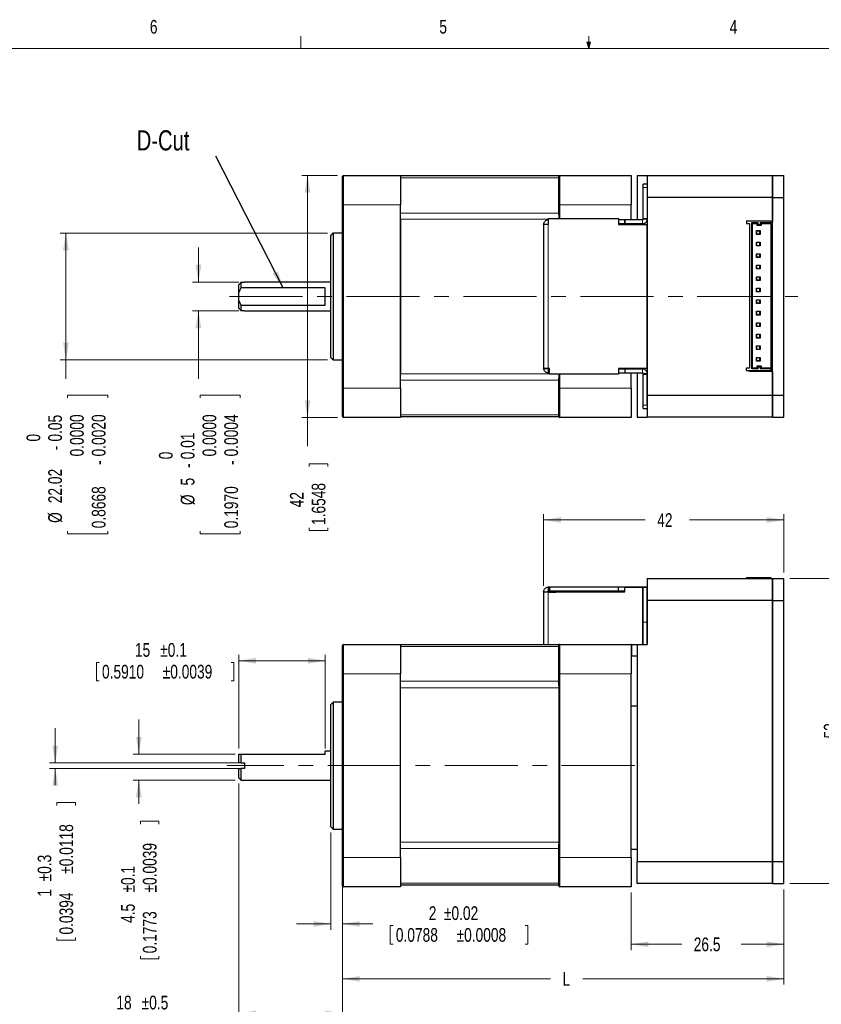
# Model space of a CAD drawing. Header units: millimetres. Extents: x 11 to 421, y 5 to 275.
# Tile 4 of 5: x 117 to 256, y 104 to 275. Entities that reach past the tile are written whole.
import ezdxf

# ---------------------------------------------------------------- set-up
doc = ezdxf.new("R2010")
doc.units = ezdxf.units.MM
doc.linetypes.add('CENTERX2', pattern=[20.32, 12.7, -2.54, 2.54, -2.54])
doc.styles.add('SLDTEXTSTYLE0', font='TXT', dxfattribs={"width": 0.75})
doc.dimstyles.new('SLDDIMSTYLE0', dxfattribs={"dimtxt": 2.38125, "dimasz": 3, "dimexe": 0, "dimexo": 0.0625, "dimgap": 0.595313, "dimtad": 0, "dimrnd": 1e-09, "dimzin": 12, "dimdsep": 46, "dimtxsty": 'SLDTEXTSTYLE0', "dimsah": 1, "dimcen": 0.09, "dimadec": 0, "dimazin": 0, "dimtfac": 1, "dimtofl": 0, "dimtmove": 0, "dimatfit": 3, "dimfxl": 1, "dimtolj": 1, "dimtzin": 12, "dimarcsym": 0})
doc.dimstyles.new('SLDDIMSTYLE10', dxfattribs={"dimtxt": 2.38125, "dimasz": 3, "dimexe": 0, "dimexo": 0.0625, "dimgap": 0.595313, "dimtad": 0, "dimdec": 1, "dimrnd": 1e-09, "dimzin": 12, "dimdsep": 46, "dimtxsty": 'SLDTEXTSTYLE0', "dimsah": 1, "dimcen": 0.09, "dimadec": 0, "dimazin": 0, "dimtfac": 1, "dimtdec": 1, "dimtofl": 0, "dimtmove": 0, "dimatfit": 3, "dimfxl": 1, "dimtolj": 1, "dimtzin": 12, "dimarcsym": 0})
doc.dimstyles.new('SLDDIMSTYLE2', dxfattribs={"dimtxt": 0, "dimasz": 3, "dimexe": 0, "dimexo": 0.0625, "dimgap": 0, "dimtad": 0, "dimtih": 1, "dimtoh": 1, "dimdec": 0, "dimrnd": 1e-09, "dimzin": 0, "dimdsep": 46, "dimtxsty": 'Standard', "dimsah": 1, "dimcen": 0.09, "dimadec": 0, "dimazin": 0, "dimtfac": 3, "dimtdec": 0, "dimtofl": 0, "dimtmove": 0, "dimatfit": 3, "dimfxl": 1, "dimtolj": 1, "dimtzin": 0, "dimarcsym": 0})
doc.dimstyles.new('SLDDIMSTYLE3', dxfattribs={"dimtxt": 2.38125, "dimasz": 3, "dimexe": 0, "dimexo": 0.0625, "dimgap": 0.595313, "dimtad": 0, "dimrnd": 1e-09, "dimzin": 12, "dimdsep": 46, "dimtxsty": 'SLDTEXTSTYLE0', "dimsah": 1, "dimcen": 0.09, "dimadec": 0, "dimazin": 0, "dimtol": 1, "dimtp": 0.02, "dimtm": 0.02, "dimtfac": 1, "dimtofl": 0, "dimtmove": 0, "dimatfit": 3, "dimfxl": 1, "dimtolj": 1, "dimarcsym": 0})
doc.dimstyles.new('SLDDIMSTYLE4', dxfattribs={"dimtxt": 2.38125, "dimasz": 3, "dimexe": 0, "dimexo": 0.0625, "dimgap": 0.595313, "dimtad": 0, "dimdec": 1, "dimrnd": 1e-09, "dimzin": 12, "dimdsep": 46, "dimtxsty": 'SLDTEXTSTYLE0', "dimsah": 1, "dimcen": 0.09, "dimadec": 0, "dimazin": 0, "dimtol": 1, "dimtp": 0.5, "dimtm": 0.5, "dimtfac": 1, "dimtdec": 1, "dimtofl": 0, "dimtmove": 0, "dimatfit": 3, "dimfxl": 1, "dimtolj": 1, "dimarcsym": 0})
doc.dimstyles.new('SLDDIMSTYLE5', dxfattribs={"dimtxt": 2.38125, "dimasz": 3, "dimexe": 0, "dimexo": 0.0625, "dimgap": 0.595313, "dimtad": 0, "dimdec": 1, "dimrnd": 1e-09, "dimzin": 12, "dimdsep": 46, "dimtxsty": 'SLDTEXTSTYLE0', "dimsah": 1, "dimcen": 0.09, "dimadec": 0, "dimazin": 0, "dimtol": 1, "dimtp": 0.1, "dimtm": 0.1, "dimtfac": 1, "dimtdec": 1, "dimtofl": 0, "dimtmove": 0, "dimatfit": 3, "dimfxl": 1, "dimtolj": 1, "dimarcsym": 0})
doc.dimstyles.new('SLDDIMSTYLE6', dxfattribs={"dimtxt": 2.38125, "dimasz": 3, "dimexe": 0, "dimexo": 0.0625, "dimgap": 0.595313, "dimtad": 0, "dimdec": 1, "dimrnd": 1e-09, "dimzin": 12, "dimdsep": 46, "dimtxsty": 'SLDTEXTSTYLE0', "dimsah": 1, "dimcen": 0.09, "dimadec": 0, "dimazin": 0, "dimtol": 1, "dimtp": 0.3, "dimtm": 0.3, "dimtfac": 1, "dimtdec": 1, "dimtofl": 0, "dimtmove": 0, "dimatfit": 3, "dimfxl": 1, "dimtolj": 1, "dimarcsym": 0})
doc.dimstyles.new('SLDDIMSTYLE7', dxfattribs={"dimtxt": 2.38125, "dimasz": 3, "dimexe": 0, "dimexo": 0.0625, "dimgap": 0.595313, "dimtad": 0, "dimdec": 1, "dimrnd": 1e-09, "dimzin": 12, "dimdsep": 46, "dimtxsty": 'SLDTEXTSTYLE0', "dimsah": 1, "dimcen": 0.09, "dimadec": 0, "dimazin": 0, "dimtol": 1, "dimtp": 0.1, "dimtm": 0.1, "dimtfac": 1, "dimtdec": 1, "dimtofl": 0, "dimtmove": 0, "dimatfit": 3, "dimfxl": 1, "dimtolj": 1, "dimarcsym": 0})
doc.dimstyles.new('SLDDIMSTYLE8', dxfattribs={"dimtxt": 2.38125, "dimasz": 3, "dimexe": 0, "dimexo": 0.0625, "dimgap": 0.595313, "dimtad": 0, "dimrnd": 1e-09, "dimzin": 12, "dimdsep": 46, "dimtxsty": 'SLDTEXTSTYLE0', "dimsah": 1, "dimcen": 0.09, "dimadec": 0, "dimazin": 0, "dimtol": 1, "dimtm": 0.05, "dimtfac": 1, "dimtofl": 0, "dimtmove": 0, "dimatfit": 3, "dimfxl": 1, "dimtolj": 1, "dimtzin": 0, "dimarcsym": 0})
doc.dimstyles.new('SLDDIMSTYLE9', dxfattribs={"dimtxt": 2.38125, "dimasz": 3, "dimexe": 0, "dimexo": 0.0625, "dimgap": 0.595313, "dimtad": 0, "dimrnd": 1e-09, "dimzin": 12, "dimdsep": 46, "dimtxsty": 'SLDTEXTSTYLE0', "dimsah": 1, "dimcen": 0.09, "dimadec": 0, "dimazin": 0, "dimtol": 1, "dimtm": 0.011, "dimtfac": 1, "dimtofl": 0, "dimtmove": 0, "dimatfit": 3, "dimfxl": 1, "dimtolj": 1, "dimtzin": 0, "dimarcsym": 0})

# ---------------------------------------------------------------- blocks, each defined once
blk = doc.blocks.new('*D12')
at = {"color": 7, "linetype": 'Continuous', "lineweight": 0}
for p, q in [((173.13, 123.88), (173.13, 107.73)), ((249.83, 124.27), (249.83, 107.73)), ((173.13, 108.73), (209.28, 108.73)), ((249.83, 108.73), (214.89, 108.73))]:
    blk.add_line(p, q, dxfattribs=at)
for points in [[(173.13, 108.73), (176.13, 108.23), (176.13, 109.23)], [(249.83, 108.73), (246.83, 109.23), (246.83, 108.23)]]:
    blk.add_solid(points, dxfattribs=at)
at = {"color": 7, "linetype": 'Continuous', "lineweight": 0, "insert": (211.35, 109.91), "char_height": 2.38, "attachment_point": 1, "style": 'SLDTEXTSTYLE0'}
blk.add_mtext('L', dxfattribs=at)
blk = doc.blocks.new('*D13')
at = {"color": 7, "linetype": 'Continuous', "lineweight": 0}
for p, q in [((250.83, 178.27), (260.83, 178.27)), ((259.83, 178.27), (259.83, 161.07)), ((260.11, 158.03), (263.33, 158.03)), ((260.11, 158.03), (260.11, 157.55)), ((263.33, 158.03), (263.33, 157.55)), ((260.11, 146.43), (260.11, 146.91)), ((260.11, 146.43), (263.33, 146.43)), ((263.33, 146.43), (263.33, 146.91)), ((259.83, 125.27), (259.83, 143.39)), ((250.83, 125.27), (260.83, 125.27))]:
    blk.add_line(p, q, dxfattribs=at)
for points in [[(259.83, 178.27), (259.33, 175.27), (260.33, 175.27)], [(259.83, 125.27), (260.33, 128.27), (259.33, 128.27)]]:
    blk.add_solid(points, dxfattribs=at)
at = {"color": 7, "linetype": 'Continuous', "lineweight": 0, "char_height": 2.381, "attachment_point": 1, "rotation": 90, "style": 'SLDTEXTSTYLE0'}
for s, insert in [('2.0866', (260.54, 147.39)), ('53', (256.76, 150.47))]:
    blk.add_mtext(s, dxfattribs=dict(at, insert=insert))
blk = doc.blocks.new('*D14')
at = {"color": 7, "linetype": 'Continuous', "lineweight": 0}
for p, q in [((208.08, 176.96), (208.08, 189.42)), ((208.08, 188.42), (225.74, 188.42)), ((249.83, 188.42), (233.4, 188.42)), ((249.83, 179.27), (249.83, 189.42))]:
    blk.add_line(p, q, dxfattribs=at)
for points in [[(208.08, 188.42), (211.08, 187.92), (211.08, 188.92)], [(249.83, 188.42), (246.83, 188.92), (246.83, 187.92)]]:
    blk.add_solid(points, dxfattribs=at)
at = {"color": 7, "linetype": 'Continuous', "lineweight": 0, "insert": (227.81, 189.59), "char_height": 2.381, "attachment_point": 1, "rotation": 0, "style": 'SLDTEXTSTYLE0'}
blk.add_mtext('42', dxfattribs=at)
blk = doc.blocks.new('*D15')
at = {"color": 7, "linetype": 'Continuous', "lineweight": 0}
for p, q in [((223.28, 123.73), (223.28, 113.73)), ((249.83, 124.27), (249.83, 113.73)), ((223.28, 114.73), (232.08, 114.73)), ((249.83, 114.73), (242.37, 114.73))]:
    blk.add_line(p, q, dxfattribs=at)
for points in [[(223.28, 114.73), (226.28, 114.23), (226.28, 115.23)], [(249.83, 114.73), (246.83, 115.23), (246.83, 114.23)]]:
    blk.add_solid(points, dxfattribs=at)
at = {"color": 7, "linetype": 'Continuous', "lineweight": 0, "insert": (234.15, 115.91), "char_height": 2.381, "attachment_point": 1, "style": 'SLDTEXTSTYLE0'}
blk.add_mtext('26.5', dxfattribs=at)
blk = doc.blocks.new('*D16')
at = {"color": 7, "linetype": 'Continuous', "lineweight": 0}
for p, q in [((171.13, 134.12), (171.13, 117.26)), ((173.13, 128.81), (173.13, 117.26)), ((171.13, 118.26), (165.13, 118.26)), ((173.13, 118.26), (178.4, 118.26)), ((181.44, 117.98), (181.44, 114.76)), ((181.44, 117.98), (181.92, 117.98)), ((205.33, 117.98), (204.85, 117.98)), ((205.33, 117.98), (205.33, 114.76)), ((181.44, 114.76), (181.92, 114.76)), ((205.33, 114.76), (204.85, 114.76))]:
    blk.add_line(p, q, dxfattribs=at)
for points in [[(171.13, 118.26), (168.13, 118.76), (168.13, 117.76)], [(173.13, 118.26), (176.13, 117.76), (176.13, 118.76)]]:
    blk.add_solid(points, dxfattribs=at)
at = {"color": 7, "linetype": 'Continuous', "lineweight": 0, "attachment_point": 1, "style": 'SLDTEXTSTYLE0'}
for s, insert, char_height in [('±0.02', (190.75, 121.33), 2.381), ('2', (188.12, 121.33), 2.38), ('0.0788', (182.4, 117.55), 2.381), ('±0.0008', (192.95, 117.55), 2.381)]:
    blk.add_mtext(s, dxfattribs=dict(at, insert=insert, char_height=char_height))
blk = doc.blocks.new('*D17')
at = {"color": 7, "linetype": 'Continuous', "lineweight": 0}
for p, q in [((155.11, 142.63), (155.11, 101.73)), ((173.13, 128.81), (173.13, 101.73)), ((155.11, 102.73), (154.1, 102.73)), ((173.13, 102.73), (155.11, 102.73)), ((127.17, 102.45), (127.17, 99.24)), ((127.17, 102.45), (127.65, 102.45)), ((151.06, 102.45), (150.58, 102.45)), ((151.06, 102.45), (151.06, 99.24)), ((127.17, 99.24), (127.65, 99.24)), ((151.06, 99.24), (150.58, 99.24))]:
    blk.add_line(p, q, dxfattribs=at)
for points in [[(155.11, 102.73), (158.11, 102.23), (158.11, 103.23)], [(173.13, 102.73), (170.13, 103.23), (170.13, 102.23)]]:
    blk.add_solid(points, dxfattribs=at)
at = {"color": 7, "linetype": 'Continuous', "lineweight": 0, "char_height": 2.381, "attachment_point": 1, "style": 'SLDTEXTSTYLE0'}
for s, insert in [('±0.5', (138.24, 105.8)), ('18', (133.85, 105.8)), ('0.7092', (128.13, 102.02)), ('±0.0197', (138.68, 102.02))]:
    blk.add_mtext(s, dxfattribs=dict(at, insert=insert))
blk = doc.blocks.new('*D18')
at = {"color": 7, "linetype": 'Continuous', "lineweight": 0}
for p, q in [((155.11, 148.75), (155.11, 164.97)), ((170.13, 148.75), (170.13, 164.97)), ((130.38, 163.69), (130.38, 160.47)), ((130.38, 163.69), (130.86, 163.69)), ((154.28, 163.69), (153.8, 163.69)), ((154.28, 163.69), (154.28, 160.47)), ((170.13, 163.97), (155.11, 163.97)), ((130.38, 160.47), (130.86, 160.47)), ((154.28, 160.47), (153.8, 160.47))]:
    blk.add_line(p, q, dxfattribs=at)
for points in [[(155.11, 163.97), (158.11, 163.47), (158.11, 164.47)], [(170.13, 163.97), (167.13, 164.47), (167.13, 163.47)]]:
    blk.add_solid(points, dxfattribs=at)
at = {"color": 7, "linetype": 'Continuous', "lineweight": 0, "char_height": 2.381, "attachment_point": 1, "style": 'SLDTEXTSTYLE0'}
for s, insert in [('15', (137.07, 167.04)), ('±0.1', (141.46, 167.04)), ('0.5910', (131.35, 163.26)), ('±0.0039', (141.9, 163.26))]:
    blk.add_mtext(s, dxfattribs=dict(at, insert=insert))
blk = doc.blocks.new('*D19')
at = {"color": 7, "linetype": 'Continuous', "lineweight": 0}
for p, q in [((123.24, 146.25), (123.24, 152.25)), ((155.12, 146.25), (122.24, 146.25)), ((155.12, 145.25), (122.24, 145.25)), ((123.24, 145.25), (123.24, 142.38)), ((123.52, 139.35), (126.74, 139.35)), ((123.52, 139.35), (123.52, 138.86)), ((126.74, 139.35), (126.74, 138.86)), ((123.52, 115.45), (123.52, 115.93)), ((123.52, 115.45), (126.74, 115.45)), ((126.74, 115.45), (126.74, 115.93))]:
    blk.add_line(p, q, dxfattribs=at)
for points in [[(123.24, 146.25), (123.74, 149.25), (122.74, 149.25)], [(123.24, 145.25), (122.74, 142.25), (123.74, 142.25)]]:
    blk.add_solid(points, dxfattribs=at)
at = {"color": 7, "linetype": 'Continuous', "lineweight": 0, "attachment_point": 1, "rotation": 90, "style": 'SLDTEXTSTYLE0'}
for s, insert, char_height in [('±0.0118', (123.95, 126.97), 2.381), ('±0.3', (120.17, 125.65), 2.381), ('0.0394', (123.95, 116.42), 2.381), ('1', (120.17, 123.01), 2.38)]:
    blk.add_mtext(s, dxfattribs=dict(at, insert=insert, char_height=char_height))
blk = doc.blocks.new('*D20')
at = {"color": 7, "linetype": 'Continuous', "lineweight": 0}
for p, q in [((137.74, 147.75), (137.74, 153.75)), ((154.5, 147.75), (136.74, 147.75)), ((154.5, 143.25), (136.74, 143.25)), ((137.74, 143.25), (137.74, 139.13)), ((138.02, 136.09), (141.24, 136.09)), ((138.02, 136.09), (138.02, 135.61)), ((141.24, 136.09), (141.24, 135.61)), ((138.02, 112.19), (138.02, 112.68)), ((138.02, 112.19), (141.24, 112.19)), ((141.24, 112.19), (141.24, 112.68))]:
    blk.add_line(p, q, dxfattribs=at)
for points in [[(137.74, 147.75), (138.24, 150.75), (137.24, 150.75)], [(137.74, 143.25), (137.24, 140.25), (138.24, 140.25)]]:
    blk.add_solid(points, dxfattribs=at)
at = {"color": 7, "linetype": 'Continuous', "lineweight": 0, "char_height": 2.381, "attachment_point": 1, "rotation": 90, "style": 'SLDTEXTSTYLE0'}
for s, insert in [('±0.0039', (138.45, 123.71)), ('±0.1', (134.67, 123.71)), ('4.5', (134.67, 118.44)), ('0.1773', (138.45, 113.16))]:
    blk.add_mtext(s, dxfattribs=dict(at, insert=insert))
blk = doc.blocks.new('*D21')
at = {"color": 7, "linetype": 'Continuous', "lineweight": 0}
for p, q in [((170.51, 238.23), (124.08, 238.23)), ((125.08, 238.23), (125.08, 216.22)), ((170.51, 216.22), (124.08, 216.22)), ((125.08, 216.22), (125.08, 212.93)), ((125.37, 210.08), (132.36, 210.08)), ((125.37, 210.08), (125.37, 209.6)), ((132.36, 210.08), (132.36, 209.6)), ((125.37, 186.01), (125.37, 186.49)), ((132.36, 186.01), (132.36, 186.49)), ((125.37, 186.01), (132.36, 186.01))]:
    blk.add_line(p, q, dxfattribs=at)
for points in [[(125.08, 238.23), (124.58, 235.23), (125.58, 235.23)], [(125.08, 216.22), (125.58, 219.22), (124.58, 219.22)]]:
    blk.add_solid(points, dxfattribs=at)
at = {"color": 7, "linetype": 'Continuous', "lineweight": 0, "attachment_point": 1, "rotation": 90, "style": 'SLDTEXTSTYLE0'}
for s, insert, char_height in [('0.0000', (125.79, 199.45), 2.381), ('0.0020', (129.58, 199.45), 2.381), ('0.05', (122.01, 202.03), 2.381), ('0', (118.23, 202.03), 2.38), ('-', (122.01, 200.54), 2.38), ('22.02', (122.01, 191.32), 2.381), ('-', (129.58, 197.96), 2.38), ('0.8668', (129.58, 186.97), 2.381), ('%%c', (122.01, 187.91), 2.381)]:
    blk.add_mtext(s, dxfattribs=dict(at, insert=insert, char_height=char_height))
blk = doc.blocks.new('*D22')
at = {"color": 7, "linetype": 'Continuous', "lineweight": 0}
for p, q in [((148.1, 229.73), (148.1, 235.73)), ((155.12, 229.73), (147.1, 229.73)), ((155.12, 224.72), (147.1, 224.72)), ((148.1, 224.72), (148.1, 212.93)), ((148.39, 210.08), (155.38, 210.08)), ((148.39, 210.08), (148.39, 209.6)), ((155.38, 210.08), (155.38, 209.6)), ((148.39, 186.01), (148.39, 186.49)), ((155.38, 186.01), (155.38, 186.49)), ((148.39, 186.01), (155.38, 186.01))]:
    blk.add_line(p, q, dxfattribs=at)
for points in [[(148.1, 229.73), (148.6, 232.73), (147.6, 232.73)], [(148.1, 224.72), (147.6, 221.72), (148.6, 221.72)]]:
    blk.add_solid(points, dxfattribs=at)
at = {"color": 7, "linetype": 'Continuous', "lineweight": 0, "attachment_point": 1, "rotation": 90, "style": 'SLDTEXTSTYLE0'}
for s, insert, char_height in [('0.0000', (148.82, 199.45), 2.381), ('0.0004', (152.6, 199.45), 2.381), ('0.01', (145.03, 198.95), 2.381), ('0', (141.25, 198.95), 2.38), ('-', (145.03, 197.46), 2.38), ('-', (152.6, 197.96), 2.38), ('0.1970', (152.6, 186.97), 2.381), ('5', (145.03, 194.4), 2.38), ('%%c', (145.03, 190.99), 2.381)]:
    blk.add_mtext(s, dxfattribs=dict(at, insert=insert, char_height=char_height))
blk = doc.blocks.new('*D23')
at = {"color": 7, "linetype": 'Continuous', "lineweight": 0}
for p, q in [((172.28, 248.24), (166.07, 248.24)), ((167.07, 248.24), (167.07, 206.21)), ((172.28, 206.21), (166.07, 206.21)), ((167.07, 206.21), (167.07, 201.21)), ((167.35, 198.18), (170.57, 198.18)), ((167.35, 198.18), (167.35, 197.69)), ((170.57, 198.18), (170.57, 197.69)), ((167.35, 186.57), (167.35, 187.05)), ((167.35, 186.57), (170.57, 186.57)), ((170.57, 186.57), (170.57, 187.05))]:
    blk.add_line(p, q, dxfattribs=at)
for points in [[(167.07, 248.24), (166.57, 245.24), (167.57, 245.24)], [(167.07, 206.21), (167.57, 209.21), (166.57, 209.21)]]:
    blk.add_solid(points, dxfattribs=at)
at = {"color": 7, "linetype": 'Continuous', "lineweight": 0, "char_height": 2.381, "attachment_point": 1, "rotation": 90, "style": 'SLDTEXTSTYLE0'}
for s, insert in [('1.6548', (167.78, 187.54)), ('42', (164, 190.61))]:
    blk.add_mtext(s, dxfattribs=dict(at, insert=insert))

msp = doc.modelspace()

# ---------------------------------------------------------------- linework, layer by layer
at = {"color": 7, "linetype": 'Continuous', "lineweight": 0}
for p, q in [((165.919, 270.309), (165.919, 272.463)), ((215.925, 270.309), (215.925, 272.463)), ((15.907, 270.309), (415.957, 270.309)), ((215.925, 270.309), (215.589, 271.374)), ((216.244, 271.374), (215.589, 271.374)), ((215.747, 271.374), (215.925, 270.309)), ((215.925, 270.309), (216.244, 271.374)), ((216.05, 271.374), (215.925, 270.309)), ((173.278, 248.242), (173.278, 243.162)), ((210.878, 248.242), (210.878, 243.162)), ((210.728, 247.852), (183.228, 247.852)), ((226.078, 246.138), (225.378, 246.138)), ((173.278, 243.162), (173.128, 243.162)), ((183.228, 243.162), (173.278, 243.162)), ((173.278, 243.162), (173.278, 211.29)), ((210.728, 243.162), (210.878, 243.162)), ((223.278, 243.162), (210.878, 243.162)), ((210.878, 243.162), (210.878, 240.746)), ((183.228, 241.705), (210.728, 241.705)), ((208.928, 240.654), (183.228, 240.654)), ((208.878, 239.844), (208.878, 240.544)), ((208.878, 239.844), (208.878, 239.844)), ((208.878, 239.744), (208.878, 214.746)), ((225.278, 240.544), (225.278, 239.844)), ((225.278, 239.844), (225.278, 239.844)), ((225.378, 240.644), (226.078, 240.644)), ((247.828, 239.042), (247.528, 239.042)), ((183.228, 213.8), (209.078, 213.8)), ((208.078, 214.746), (208.778, 214.746)), ((208.878, 214.746), (208.878, 214.746)), ((208.878, 214.646), (208.878, 213.946)), ((208.878, 213.946), (208.878, 213.945)), ((210.878, 213.746), (210.878, 211.29)), ((225.278, 213.946), (225.278, 213.945)), ((226.078, 213.846), (226.078, 213.845)), ((247.828, 215.242), (247.528, 215.242)), ((210.728, 212.686), (183.228, 212.686)), ((173.278, 211.29), (173.128, 211.29)), ((173.278, 211.29), (183.228, 211.29)), ((173.278, 211.29), (173.278, 206.21)), ((210.728, 211.29), (210.878, 211.29)), ((210.878, 211.29), (223.278, 211.29)), ((210.878, 211.29), (210.878, 206.21)), ((225.378, 208.351), (226.078, 208.351)), ((183.228, 206.668), (210.728, 206.668)), ((208.878, 176.765), (208.878, 176.065)), ((225.278, 176.722), (225.278, 166.767)), ((208.078, 175.965), (208.778, 175.965)), ((208.878, 176.064), (208.878, 176.065)), ((208.878, 175.872), (208.878, 166.767)), ((225.378, 170.683), (226.078, 170.683)), ((173.278, 166.767), (173.278, 161.687)), ((210.728, 166.428), (183.228, 166.428)), ((210.878, 166.767), (210.878, 161.687)), ((173.128, 161.687), (173.278, 161.687)), ((173.278, 161.687), (173.278, 129.815)), ((183.228, 161.687), (173.278, 161.687)), ((210.878, 161.687), (210.728, 161.687)), ((223.278, 161.687), (210.878, 161.687)), ((210.878, 161.687), (210.878, 129.815)), ((183.228, 160.409), (210.728, 160.409)), ((210.728, 159.295), (183.228, 159.295)), ((183.228, 132.481), (210.728, 132.481)), ((210.728, 131.367), (183.228, 131.367)), ((173.128, 129.815), (173.278, 129.815)), ((173.278, 129.815), (173.278, 124.735)), ((173.278, 129.815), (183.228, 129.815)), ((210.878, 129.815), (210.728, 129.815)), ((210.878, 129.815), (210.878, 124.735)), ((210.878, 129.815), (223.278, 129.815)), ((183.228, 125.348), (210.728, 125.348))]:
    msp.add_line(p, q, dxfattribs=at)
at = {"color": 7, "linetype": 'Continuous', "lineweight": 30}
for p, q in [((173.128, 243.162), (173.128, 248.092)), ((173.278, 248.242), (183.228, 248.242)), ((183.228, 248.242), (210.728, 248.242)), ((183.228, 248.242), (183.228, 243.162)), ((210.728, 248.242), (210.728, 248.092)), ((210.728, 243.162), (210.728, 248.092)), ((210.878, 248.242), (223.278, 248.242)), ((223.278, 248.242), (223.278, 243.162)), ((224.328, 248.242), (224.328, 240.544)), ((224.328, 248.242), (226.078, 248.242)), ((226.078, 248.242), (226.078, 244.392)), ((226.078, 248.242), (247.828, 248.242)), ((247.828, 248.242), (247.828, 244.392)), ((247.828, 248.242), (249.828, 248.242)), ((247.828, 244.392), (247.828, 248.242)), ((249.828, 244.392), (249.828, 248.242)), ((225.378, 246.138), (225.378, 246.737)), ((225.378, 240.737), (225.378, 246.138)), ((173.128, 211.29), (173.128, 243.162)), ((183.228, 211.29), (183.228, 243.162)), ((210.728, 241.414), (210.728, 243.162)), ((223.278, 240.544), (223.278, 243.162)), ((247.828, 244.392), (226.078, 244.392)), ((226.078, 244.392), (226.078, 210.092)), ((247.828, 244.392), (247.828, 240.275)), ((247.828, 244.392), (249.828, 244.392)), ((247.828, 210.092), (247.828, 244.392)), ((249.828, 210.092), (249.828, 244.392)), ((210.728, 241.414), (210.728, 240.746)), ((183.228, 240.654), (183.228, 213.8)), ((208.078, 239.744), (208.078, 214.746)), ((208.928, 240.544), (208.878, 240.544)), ((208.928, 239.844), (208.878, 239.844)), ((208.878, 239.744), (208.928, 239.744)), ((208.928, 239.744), (208.928, 240.746)), ((208.928, 240.746), (221.078, 240.746)), ((221.078, 240.746), (221.078, 239.744)), ((222.173, 240.544), (221.078, 240.544)), ((222.173, 239.844), (221.078, 239.844)), ((221.078, 239.744), (226.078, 239.744)), ((222.173, 240.544), (222.173, 239.844)), ((225.278, 240.544), (222.173, 240.544)), ((222.173, 239.844), (222.173, 240.544)), ((222.173, 240.544), (222.173, 240.544)), ((225.278, 239.844), (222.173, 239.844)), ((222.173, 239.844), (222.173, 239.844)), ((224.328, 239.844), (223.278, 239.844)), ((223.278, 239.744), (223.278, 239.844)), ((224.328, 239.844), (224.328, 239.744)), ((226.078, 240.737), (225.378, 240.737)), ((225.378, 240.737), (225.378, 240.644)), ((226.078, 214.746), (226.078, 239.744)), ((243.328, 240.351), (247.528, 240.351)), ((243.328, 240.351), (243.328, 239.901)), ((243.328, 239.901), (243.828, 239.901)), ((243.328, 239.897), (243.328, 239.901)), ((243.828, 239.901), (243.828, 214.801)), ((244.228, 240.051), (245.278, 240.051)), ((244.228, 214.651), (244.228, 240.051)), ((244.228, 240.051), (244.378, 239.9)), ((244.378, 214.8), (244.378, 239.9)), ((244.378, 239.9), (245.128, 239.9)), ((245.128, 239.885), (244.378, 239.885)), ((245.278, 240.051), (245.128, 239.9)), ((245.128, 239.9), (245.128, 239.6)), ((245.278, 239.751), (245.128, 239.6)), ((245.128, 239.6), (245.928, 239.6)), ((245.128, 239.585), (245.128, 239.6)), ((245.928, 239.585), (245.128, 239.585)), ((245.278, 240.051), (245.278, 239.751)), ((245.278, 239.751), (245.778, 239.751)), ((245.778, 240.051), (247.528, 240.051)), ((245.778, 239.751), (245.778, 240.051)), ((245.778, 240.051), (245.928, 239.9)), ((245.778, 239.751), (245.928, 239.6)), ((245.928, 239.6), (245.928, 239.9)), ((245.928, 239.9), (247.528, 239.9)), ((247.528, 239.885), (245.928, 239.885)), ((245.928, 239.585), (245.928, 239.6)), ((247.528, 240.351), (247.528, 240.051)), ((247.528, 240.275), (247.828, 240.275)), ((247.528, 239.9), (247.528, 240.051)), ((247.528, 239.9), (247.528, 239.885)), ((247.528, 239.885), (247.528, 214.8)), ((171.127, 216.599), (171.127, 237.853)), ((171.508, 238.234), (171.508, 216.218)), ((245.053, 238.66), (245.703, 238.66)), ((245.053, 238.01), (245.053, 238.66)), ((245.053, 238.66), (245.128, 238.584)), ((245.128, 238.084), (245.053, 238.01)), ((245.703, 238.01), (245.053, 238.01)), ((245.628, 238.598), (245.128, 238.598)), ((245.128, 238.098), (245.128, 238.598)), ((245.128, 238.098), (245.628, 238.098)), ((245.128, 238.084), (245.128, 238.098)), ((245.128, 238.084), (245.628, 238.084)), ((245.628, 238.584), (245.703, 238.66)), ((245.628, 238.098), (245.628, 238.598)), ((245.628, 238.084), (245.628, 238.098)), ((245.628, 238.084), (245.703, 238.01)), ((245.703, 238.66), (245.703, 238.01)), ((245.053, 236.66), (245.703, 236.66)), ((245.053, 236.01), (245.053, 236.66)), ((245.053, 236.66), (245.128, 236.584)), ((245.128, 236.084), (245.053, 236.01)), ((245.703, 236.01), (245.053, 236.01)), ((245.128, 236.098), (245.128, 236.598)), ((245.628, 236.598), (245.128, 236.598)), ((245.128, 236.098), (245.628, 236.098)), ((245.128, 236.084), (245.128, 236.098)), ((245.128, 236.084), (245.628, 236.084)), ((245.628, 236.584), (245.703, 236.66)), ((245.628, 236.098), (245.628, 236.598)), ((245.628, 236.084), (245.628, 236.098)), ((245.628, 236.084), (245.703, 236.01)), ((245.703, 236.66), (245.703, 236.01)), ((245.053, 234.66), (245.703, 234.66)), ((245.053, 234.01), (245.053, 234.66)), ((245.053, 234.66), (245.128, 234.584)), ((245.128, 234.098), (245.128, 234.598)), ((245.628, 234.598), (245.128, 234.598)), ((245.628, 234.584), (245.703, 234.66)), ((245.628, 234.098), (245.628, 234.598)), ((245.703, 234.66), (245.703, 234.01)), ((245.128, 234.084), (245.053, 234.01)), ((245.703, 234.01), (245.053, 234.01)), ((245.053, 232.66), (245.703, 232.66)), ((245.053, 232.01), (245.053, 232.66)), ((245.053, 232.66), (245.128, 232.584)), ((245.128, 234.098), (245.628, 234.098)), ((245.128, 234.084), (245.128, 234.098)), ((245.128, 234.084), (245.628, 234.084)), ((245.628, 232.598), (245.128, 232.598)), ((245.128, 232.098), (245.128, 232.598)), ((245.628, 234.084), (245.628, 234.098)), ((245.628, 234.084), (245.703, 234.01)), ((245.628, 232.584), (245.703, 232.66)), ((245.628, 232.098), (245.628, 232.598)), ((245.703, 232.66), (245.703, 232.01)), ((245.128, 232.084), (245.053, 232.01)), ((245.703, 232.01), (245.053, 232.01)), ((245.128, 232.098), (245.628, 232.098)), ((245.128, 232.084), (245.128, 232.098)), ((245.128, 232.084), (245.628, 232.084)), ((245.628, 232.084), (245.628, 232.098)), ((245.628, 232.084), (245.703, 232.01)), ((155.115, 227.927), (155.115, 229.287)), ((155.496, 229.677), (155.496, 228.727)), ((156.116, 229.677), (155.496, 229.677)), ((156.116, 229.728), (156.116, 229.677)), ((245.053, 230.66), (245.703, 230.66)), ((245.053, 230.01), (245.053, 230.66)), ((245.053, 230.66), (245.128, 230.584)), ((245.128, 230.084), (245.053, 230.01)), ((245.703, 230.01), (245.053, 230.01)), ((245.628, 230.598), (245.128, 230.598)), ((245.128, 230.098), (245.128, 230.598)), ((245.128, 230.098), (245.628, 230.098)), ((245.128, 230.084), (245.128, 230.098)), ((245.128, 230.084), (245.628, 230.084)), ((245.628, 230.584), (245.703, 230.66)), ((245.628, 230.098), (245.628, 230.598)), ((245.628, 230.084), (245.628, 230.098)), ((245.628, 230.084), (245.703, 230.01)), ((245.703, 230.66), (245.703, 230.01)), ((155.115, 226.524), (155.115, 227.927)), ((170.126, 228.727), (155.496, 228.727)), ((170.126, 225.725), (170.126, 228.727)), ((245.053, 228.66), (245.703, 228.66)), ((245.053, 228.01), (245.053, 228.66)), ((245.053, 228.66), (245.128, 228.584)), ((245.128, 228.084), (245.053, 228.01)), ((245.703, 228.01), (245.053, 228.01)), ((245.628, 228.598), (245.128, 228.598)), ((245.128, 228.098), (245.128, 228.598)), ((245.128, 228.098), (245.628, 228.098)), ((245.128, 228.084), (245.128, 228.098)), ((245.128, 228.084), (245.628, 228.084)), ((245.628, 228.584), (245.703, 228.66)), ((245.628, 228.098), (245.628, 228.598)), ((245.628, 228.084), (245.628, 228.098)), ((245.628, 228.084), (245.703, 228.01)), ((245.703, 228.66), (245.703, 228.01)), ((155.115, 225.165), (155.115, 226.524)), ((155.496, 225.725), (155.496, 224.775)), ((155.496, 225.725), (170.126, 225.725)), ((245.053, 226.66), (245.703, 226.66)), ((245.053, 226.01), (245.053, 226.66)), ((245.053, 226.66), (245.128, 226.584)), ((245.128, 226.084), (245.053, 226.01)), ((245.703, 226.01), (245.053, 226.01)), ((245.128, 226.098), (245.128, 226.598)), ((245.628, 226.598), (245.128, 226.598)), ((245.128, 226.098), (245.628, 226.098)), ((245.128, 226.084), (245.128, 226.098)), ((245.128, 226.084), (245.628, 226.084)), ((245.628, 226.584), (245.703, 226.66)), ((245.628, 226.098), (245.628, 226.598)), ((245.628, 226.084), (245.628, 226.098)), ((245.628, 226.084), (245.703, 226.01)), ((245.703, 226.66), (245.703, 226.01)), ((155.496, 224.775), (156.116, 224.775)), ((156.116, 224.775), (156.116, 224.724)), ((245.053, 224.66), (245.703, 224.66)), ((245.053, 224.01), (245.053, 224.66)), ((245.053, 224.66), (245.128, 224.584)), ((245.128, 224.084), (245.053, 224.01)), ((245.703, 224.01), (245.053, 224.01)), ((245.128, 224.098), (245.128, 224.598)), ((245.628, 224.598), (245.128, 224.598)), ((245.128, 224.098), (245.628, 224.098)), ((245.128, 224.084), (245.128, 224.098)), ((245.128, 224.084), (245.628, 224.084)), ((245.628, 224.584), (245.703, 224.66)), ((245.628, 224.098), (245.628, 224.598)), ((245.628, 224.084), (245.628, 224.098)), ((245.628, 224.084), (245.703, 224.01)), ((245.703, 224.66), (245.703, 224.01)), ((245.053, 222.66), (245.703, 222.66)), ((245.053, 222.01), (245.053, 222.66)), ((245.053, 222.66), (245.128, 222.584)), ((245.128, 222.098), (245.128, 222.598)), ((245.628, 222.598), (245.128, 222.598)), ((245.628, 222.584), (245.703, 222.66)), ((245.628, 222.098), (245.628, 222.598)), ((245.703, 222.66), (245.703, 222.01)), ((245.128, 222.084), (245.053, 222.01)), ((245.703, 222.01), (245.053, 222.01)), ((245.053, 220.66), (245.703, 220.66)), ((245.053, 220.01), (245.053, 220.66)), ((245.053, 220.66), (245.128, 220.584)), ((245.128, 222.098), (245.628, 222.098)), ((245.128, 222.084), (245.128, 222.098)), ((245.128, 222.084), (245.628, 222.084)), ((245.128, 220.098), (245.128, 220.598)), ((245.628, 220.598), (245.128, 220.598)), ((245.628, 222.084), (245.628, 222.098)), ((245.628, 222.084), (245.703, 222.01)), ((245.628, 220.584), (245.703, 220.66)), ((245.628, 220.098), (245.628, 220.598)), ((245.703, 220.66), (245.703, 220.01)), ((245.128, 220.084), (245.053, 220.01)), ((245.703, 220.01), (245.053, 220.01)), ((245.128, 220.098), (245.628, 220.098)), ((245.128, 220.084), (245.128, 220.098)), ((245.128, 220.084), (245.628, 220.084)), ((245.628, 220.084), (245.628, 220.098)), ((245.628, 220.084), (245.703, 220.01)), ((245.053, 218.66), (245.703, 218.66)), ((245.053, 218.01), (245.053, 218.66)), ((245.053, 218.66), (245.128, 218.584)), ((245.128, 218.084), (245.053, 218.01)), ((245.703, 218.01), (245.053, 218.01)), ((245.128, 218.098), (245.128, 218.598)), ((245.628, 218.598), (245.128, 218.598)), ((245.128, 218.098), (245.628, 218.098)), ((245.128, 218.084), (245.128, 218.098)), ((245.128, 218.084), (245.628, 218.084)), ((245.628, 218.584), (245.703, 218.66)), ((245.628, 218.098), (245.628, 218.598)), ((245.628, 218.084), (245.628, 218.098)), ((245.628, 218.084), (245.703, 218.01)), ((245.703, 218.66), (245.703, 218.01)), ((245.053, 216.66), (245.703, 216.66)), ((245.053, 216.01), (245.053, 216.66)), ((245.053, 216.66), (245.128, 216.584)), ((245.128, 216.084), (245.053, 216.01)), ((245.703, 216.01), (245.053, 216.01)), ((245.628, 216.598), (245.128, 216.598)), ((245.128, 216.098), (245.128, 216.598)), ((245.128, 216.098), (245.628, 216.098)), ((245.128, 216.084), (245.128, 216.098)), ((245.128, 216.084), (245.628, 216.084)), ((245.628, 216.584), (245.703, 216.66)), ((245.628, 216.098), (245.628, 216.598)), ((245.628, 216.084), (245.628, 216.098)), ((245.628, 216.084), (245.703, 216.01)), ((245.703, 216.66), (245.703, 216.01)), ((208.778, 214.746), (208.078, 214.746)), ((208.078, 214.746), (208.078, 214.746)), ((208.078, 214.746), (208.078, 214.745)), ((208.778, 214.746), (208.778, 214.746)), ((209.078, 214.746), (208.878, 214.746)), ((209.078, 214.746), (208.878, 214.746)), ((208.878, 214.646), (209.078, 214.646)), ((208.878, 213.946), (209.078, 213.946)), ((209.078, 213.746), (209.078, 214.746)), ((221.078, 213.746), (209.078, 213.746)), ((221.078, 213.746), (209.078, 213.746)), ((209.078, 213.746), (209.078, 213.746)), ((210.728, 213.746), (210.728, 213.04)), ((226.078, 214.746), (221.078, 214.746)), ((221.078, 214.746), (221.078, 213.746)), ((226.078, 214.746), (221.078, 214.746)), ((221.078, 214.646), (222.171, 214.646)), ((221.078, 213.946), (222.171, 213.946)), ((221.078, 213.746), (221.078, 213.746)), ((222.171, 214.646), (222.171, 213.946)), ((222.171, 214.646), (225.278, 214.646)), ((222.171, 213.946), (225.278, 213.946)), ((222.171, 213.946), (222.171, 213.946)), ((223.278, 214.646), (223.278, 214.746)), ((223.278, 213.945), (225.278, 213.945)), ((223.278, 211.29), (223.278, 213.945)), ((224.328, 214.746), (224.328, 214.646)), ((224.328, 213.945), (224.328, 206.242)), ((225.378, 213.846), (225.378, 213.752)), ((225.378, 213.752), (226.078, 213.752)), ((225.378, 208.351), (225.378, 213.752)), ((226.078, 214.746), (226.078, 214.746)), ((226.078, 213.846), (226.078, 213.752)), ((226.078, 208.351), (226.078, 213.752)), ((226.078, 213.752), (226.078, 213.752)), ((243.328, 214.801), (243.328, 214.811)), ((243.828, 214.801), (243.328, 214.801)), ((243.328, 214.351), (243.328, 214.801)), ((243.328, 214.351), (247.528, 214.351)), ((243.328, 214.351), (243.328, 214.35)), ((243.828, 214.213), (243.828, 214.35)), ((243.828, 214.327), (245.628, 214.327)), ((247.828, 214.229), (243.828, 214.229)), ((247.828, 214.213), (243.828, 214.213)), ((244.228, 214.651), (244.378, 214.8)), ((245.278, 214.651), (244.228, 214.651)), ((245.128, 214.8), (244.378, 214.8)), ((245.278, 214.951), (245.128, 215.1)), ((245.128, 215.1), (245.128, 214.8)), ((245.928, 215.1), (245.128, 215.1)), ((245.128, 214.8), (245.278, 214.651)), ((245.278, 214.951), (245.278, 214.651)), ((245.778, 214.951), (245.278, 214.951)), ((245.628, 214.328), (247.528, 214.328)), ((245.628, 214.327), (245.628, 214.328)), ((245.778, 214.951), (245.928, 215.1)), ((245.778, 214.651), (245.778, 214.951)), ((245.778, 214.651), (245.928, 214.8)), ((247.528, 214.651), (245.778, 214.651)), ((245.928, 214.8), (245.928, 215.1)), ((247.528, 214.8), (245.928, 214.8)), ((247.528, 214.8), (247.528, 214.651)), ((247.528, 214.651), (247.528, 214.351)), ((247.528, 214.351), (247.528, 214.328)), ((247.828, 214.213), (247.828, 210.092)), ((210.728, 211.29), (210.728, 213.04)), ((173.128, 206.36), (173.128, 211.29)), ((183.228, 211.29), (183.228, 206.21)), ((210.728, 206.36), (210.728, 211.29)), ((223.278, 211.29), (223.278, 206.21)), ((226.078, 210.092), (247.828, 210.092)), ((226.078, 210.092), (226.078, 206.242)), ((247.828, 210.092), (247.828, 206.242)), ((247.828, 210.092), (249.828, 210.092)), ((247.828, 206.242), (247.828, 210.092)), ((249.828, 206.242), (249.828, 210.092)), ((183.228, 206.21), (173.278, 206.21)), ((210.728, 206.329), (183.228, 206.329)), ((210.728, 206.36), (210.728, 206.329)), ((223.278, 206.21), (210.878, 206.21)), ((224.328, 206.242), (226.078, 206.242)), ((247.828, 206.242), (226.078, 206.242)), ((247.828, 206.242), (249.828, 206.242)), ((226.078, 178.267), (226.078, 174.417)), ((226.078, 178.267), (247.828, 178.267)), ((243.328, 178.416), (243.328, 178.267)), ((243.328, 178.416), (247.528, 178.416)), ((247.528, 178.416), (247.528, 178.267)), ((247.828, 178.267), (247.828, 174.417)), ((247.828, 174.417), (247.828, 178.267)), ((247.828, 178.267), (249.828, 178.267)), ((249.828, 174.417), (249.828, 178.267)), ((209.078, 176.765), (208.878, 176.765)), ((209.078, 176.765), (209.078, 176.065)), ((221.078, 176.765), (209.078, 176.765)), ((209.078, 176.065), (209.078, 176.765)), ((209.078, 176.765), (209.078, 176.765)), ((221.078, 176.065), (221.078, 176.765)), ((226.078, 176.765), (221.078, 176.765)), ((222.171, 175.922), (222.171, 176.722)), ((222.171, 176.722), (225.278, 176.722)), ((225.378, 176.722), (226.078, 176.722)), ((225.378, 176.721), (225.378, 176.722)), ((225.378, 176.721), (226.078, 176.721)), ((225.378, 170.683), (225.378, 176.721)), ((226.078, 176.065), (226.078, 176.765)), ((226.078, 176.721), (226.078, 176.722)), ((226.078, 170.683), (226.078, 176.721)), ((208.078, 175.965), (208.078, 175.872)), ((208.078, 175.872), (208.078, 166.767)), ((208.778, 175.965), (208.778, 175.872)), ((209.078, 176.065), (208.878, 176.065)), ((208.878, 176.064), (208.928, 176.064)), ((208.878, 175.872), (210.171, 175.872)), ((208.928, 176.064), (221.078, 176.064)), ((208.928, 176.064), (208.928, 176.064)), ((208.928, 176.064), (208.928, 176.064)), ((209.078, 176.065), (209.078, 176.065)), ((221.078, 176.065), (209.078, 176.065)), ((210.171, 175.872), (210.171, 175.922)), ((210.171, 175.922), (222.171, 175.922)), ((221.078, 176.065), (221.078, 176.065)), ((222.171, 176.065), (221.078, 176.065)), ((221.078, 176.064), (222.171, 176.064)), ((221.078, 176.064), (221.078, 176.064)), ((226.078, 176.065), (226.078, 176.065)), ((226.078, 176.065), (226.078, 176.065)), ((226.078, 174.417), (226.078, 166.767)), ((247.828, 174.417), (226.078, 174.417)), ((247.828, 174.417), (247.828, 129.117)), ((247.828, 129.117), (247.828, 174.417)), ((247.828, 174.417), (249.828, 174.417)), ((249.828, 129.117), (249.828, 174.417)), ((225.378, 166.767), (225.378, 170.683)), ((226.078, 166.767), (226.078, 170.683)), ((173.128, 161.687), (173.128, 166.617)), ((173.278, 166.767), (183.228, 166.767)), ((183.228, 166.767), (210.728, 166.767)), ((183.228, 166.767), (183.228, 161.687)), ((210.728, 166.767), (210.872, 166.767)), ((210.728, 166.767), (210.873, 166.767)), ((210.728, 166.767), (210.728, 166.617)), ((210.862, 166.766), (210.728, 166.766)), ((210.863, 166.766), (210.728, 166.766)), ((210.728, 161.687), (210.728, 166.617)), ((210.878, 166.767), (223.278, 166.767)), ((223.278, 166.767), (224.328, 166.767)), ((223.278, 166.767), (224.328, 166.767)), ((223.278, 166.767), (223.278, 161.687)), ((223.328, 166.766), (223.278, 166.766)), ((223.328, 166.766), (223.278, 166.766)), ((223.328, 166.767), (223.328, 164.767)), ((224.328, 166.767), (224.328, 129.117)), ((224.328, 166.767), (226.078, 166.767)), ((224.328, 164.767), (223.328, 164.767)), ((173.128, 129.815), (173.128, 161.687)), ((183.228, 129.815), (183.228, 161.687)), ((210.728, 159.647), (210.728, 161.687)), ((223.278, 129.815), (223.278, 161.687)), ((210.728, 159.647), (210.728, 159.295)), ((210.728, 159.295), (210.728, 132.481)), ((171.127, 145.751), (171.127, 156.378)), ((171.508, 156.759), (171.508, 145.751)), ((155.115, 146.251), (155.115, 147.752)), ((155.496, 147.752), (155.496, 146.251)), ((155.496, 147.752), (170.126, 147.752)), ((170.126, 147.752), (170.126, 148.253)), ((155.496, 146.251), (156.116, 146.251)), ((156.116, 146.251), (156.116, 145.25)), ((171.127, 135.123), (171.127, 145.751)), ((171.508, 145.751), (171.508, 134.742)), ((155.115, 143.63), (155.115, 145.25)), ((155.496, 145.25), (155.496, 143.249)), ((156.116, 145.25), (155.496, 145.25)), ((210.728, 132.481), (210.728, 132.129)), ((210.728, 129.815), (210.728, 132.129)), ((173.128, 124.885), (173.128, 129.815)), ((183.228, 129.815), (183.228, 124.735)), ((210.728, 124.885), (210.728, 129.815)), ((223.278, 129.815), (223.278, 124.735)), ((224.328, 129.117), (247.828, 129.117)), ((224.328, 125.267), (224.328, 129.117)), ((247.828, 129.117), (247.828, 125.267)), ((247.828, 129.117), (249.828, 129.117)), ((247.828, 125.267), (247.828, 129.117)), ((249.828, 125.267), (249.828, 129.117)), ((210.728, 125.009), (183.228, 125.009)), ((247.828, 125.267), (224.328, 125.267)), ((247.828, 125.267), (249.828, 125.267)), ((183.228, 124.735), (173.278, 124.735)), ((223.278, 124.735), (210.878, 124.735))]:
    msp.add_line(p, q, dxfattribs=at)
at = {"color": 7, "linetype": 'CENTERX2', "lineweight": 0}
for p, q in [((153.496, 227.226), (252.215, 227.226)), ((223.904, 145.751), (153.115, 145.751))]:
    msp.add_line(p, q, dxfattribs=at)
at = {"color": 7, "linetype": 'Continuous', "lineweight": 30, "flags": 128}
msp.add_lwpolyline([(225.378, 207.752), (225.378, 207.763), (225.378, 207.811), (225.378, 207.895), (225.378, 208.014), (225.378, 208.167), (225.378, 208.351)], dxfattribs=at)
at = {"color": 7, "linetype": 'Continuous', "lineweight": 30}
for centre, start, end in [((173.278, 248.092), 90, 180), ((210.878, 248.092), 90, 180), ((173.278, 206.36), 180, 270), ((210.878, 206.36), 180, 270), ((173.278, 166.617), 90, 180), ((210.878, 166.617), 90, 180), ((173.278, 124.885), 180, 270), ((210.878, 124.885), 180, 270)]:
    msp.add_arc(centre, 0.15, start, end, dxfattribs=at)
for points, degree in [([(226.078, 246.737), (225.378, 246.737)], 1), ([(171.508, 238.234), (171.127, 237.853)], 1), ([(173.128, 238.234), (171.508, 238.234)], 1), ([(155.115, 229.287), (155.242, 229.417), (155.369, 229.547), (155.496, 229.677)], 3), ([(171.127, 229.728), (156.116, 229.728)], 1), ([(247.828, 230.271), (247.528, 230.271)], 1), ([(155.496, 228.727), (155.343, 228.473), (155.208, 228.21), (155.115, 227.927)], 3), ([(155.115, 226.524), (155.208, 226.242), (155.343, 225.979), (155.496, 225.725)], 3), ([(155.496, 224.775), (155.369, 224.904), (155.242, 225.035), (155.115, 225.165)], 3), ([(156.116, 224.724), (171.127, 224.724)], 1), ([(247.528, 220.271), (247.828, 220.271)], 1), ([(171.127, 216.599), (171.508, 216.218)], 1), ([(171.508, 216.218), (173.128, 216.218)], 1), ([(225.755, 214.488), (225.754, 214.488)], 1), ([(225.378, 207.752), (226.078, 207.752)], 1), ([(171.508, 156.759), (171.127, 156.378)], 1), ([(173.128, 156.759), (171.508, 156.759)], 1), ([(224.328, 156.069), (223.278, 156.069)], 1), ([(155.115, 147.752), (155.208, 147.752), (155.343, 147.752), (155.496, 147.752)], 3), ([(171.127, 148.253), (170.126, 148.253)], 1), ([(155.496, 146.251), (155.369, 146.251), (155.242, 146.251), (155.115, 146.251)], 3), ([(155.115, 145.25), (155.242, 145.25), (155.369, 145.25), (155.496, 145.25)], 3), ([(155.115, 143.63), (155.496, 143.249)], 1), ([(155.496, 143.249), (171.127, 143.249)], 1), ([(171.127, 135.123), (171.508, 134.742)], 1), ([(171.508, 134.742), (173.128, 134.742)], 1), ([(223.278, 131.269), (224.328, 131.269)], 1)]:
    msp.add_open_spline(points, degree=degree, dxfattribs=at)
for points, knots in [([(208.078, 239.744), (208.078, 239.954), (208.165, 240.162), (208.461, 240.458), (208.669, 240.544), (208.878, 240.544)], [0, 0, 0, 0, 0.5, 0.5, 1, 1, 1, 1]), ([(208.878, 239.744), (208.669, 239.744), (208.461, 239.744), (208.165, 239.744), (208.078, 239.744), (208.078, 239.744)], [0, 0, 0, 0, 0.5, 0.5, 1, 1, 1, 1]), ([(208.778, 239.744), (208.778, 239.77), (208.789, 239.796), (208.826, 239.833), (208.852, 239.844), (208.878, 239.844)], [0, 0, 0, 0, 0.5, 0.5, 1, 1, 1, 1]), ([(225.278, 240.544), (225.305, 240.544), (225.331, 240.555), (225.368, 240.592), (225.378, 240.618), (225.378, 240.644)], [0, 0, 0, 0, 0.5, 0.5, 1, 1, 1, 1]), ([(225.278, 239.844), (225.488, 239.844), (225.696, 239.93), (225.992, 240.227), (226.078, 240.435), (226.078, 240.644)], [0, 0, 0, 0, 0.5, 0.5, 1, 1, 1, 1]), ([(226.078, 240.644), (226.078, 240.434), (225.992, 240.226), (225.696, 239.93), (225.488, 239.844), (225.278, 239.844)], [0, 0, 0, 0, 0.5, 0.5, 1, 1, 1, 1]), ([(208.078, 214.746), (208.078, 214.746), (208.165, 214.746), (208.461, 214.746), (208.669, 214.746), (208.878, 214.746)], [0, 0, 0, 0, 0.5, 0.5, 1, 1, 1, 1]), ([(208.878, 213.946), (208.669, 213.946), (208.461, 214.032), (208.165, 214.328), (208.078, 214.536), (208.078, 214.746)], [0, 0, 0, 0, 0.5, 0.5, 1, 1, 1, 1]), ([(208.778, 214.746), (208.778, 214.746), (208.789, 214.746), (208.826, 214.746), (208.852, 214.746), (208.878, 214.746)], [0, 0, 0, 0, 0.5, 0.5, 1, 1, 1, 1]), ([(208.878, 214.646), (208.852, 214.646), (208.826, 214.656), (208.789, 214.693), (208.778, 214.719), (208.778, 214.746)], [0, 0, 0, 0, 0.5, 0.5, 1, 1, 1, 1]), ([(226.078, 213.846), (226.078, 213.95), (226.057, 214.055), (225.977, 214.248), (225.918, 214.337), (225.77, 214.485), (225.681, 214.545), (225.488, 214.625), (225.383, 214.646), (225.278, 214.646)], [0, 0, 0, 0, 0.25, 0.25, 0.5, 0.5, 0.75, 0.75, 1, 1, 1, 1]), ([(225.378, 213.846), (225.378, 213.872), (225.367, 213.898), (225.33, 213.935), (225.304, 213.946), (225.278, 213.946)], [0, 0, 0, 0, 0.5, 0.5, 1, 1, 1, 1]), ([(225.278, 213.945), (225.292, 213.944), (225.314, 213.942), (225.33, 213.929), (225.337, 213.924)], [0, 0, 0, 0, 0.6156791, 1, 1, 1, 1]), ([(225.747, 214.476), (225.78, 214.456), (225.903, 214.381), (226.04, 214.156), (226.066, 213.949), (226.078, 213.845)], [0, 0, 0, 0, 0.1581702, 0.5790851, 1, 1, 1, 1]), ([(208.078, 175.965), (208.078, 176.174), (208.165, 176.382), (208.461, 176.678), (208.669, 176.765), (208.878, 176.765)], [0, 0, 0, 0, 0.5, 0.5, 1, 1, 1, 1]), ([(225.378, 176.722), (225.378, 176.722), (225.367, 176.722), (225.33, 176.722), (225.304, 176.722), (225.278, 176.722)], [0, 0, 0, 0, 0.5, 0.5, 1, 1, 1, 1]), ([(225.728, 176.722), (225.719, 176.722), (225.702, 176.722), (225.654, 176.722), (225.595, 176.722), (225.529, 176.722), (225.463, 176.722), (225.41, 176.722), (225.386, 176.722), (225.378, 176.722)], [0, 0, 0, 0, 0.1765294, 0.3438924, 0.5025354, 0.6534378, 0.7983613, 0.9399125, 1, 1, 1, 1]), ([(208.878, 175.872), (208.669, 175.872), (208.461, 175.872), (208.165, 175.872), (208.078, 175.872), (208.078, 175.872)], [0, 0, 0, 0, 0.5, 0.5, 1, 1, 1, 1]), ([(208.778, 175.965), (208.778, 175.991), (208.789, 176.017), (208.826, 176.054), (208.852, 176.065), (208.878, 176.065)], [0, 0, 0, 0, 0.5, 0.5, 1, 1, 1, 1]), ([(208.878, 176.064), (208.852, 176.064), (208.826, 176.053), (208.789, 176.016), (208.778, 175.99), (208.778, 175.964)], [0, 0, 0, 0, 0.5, 0.5, 1, 1, 1, 1])]:
    msp.add_open_spline(points, degree=3, knots=knots, dxfattribs=at)
at = {"color": 7, "linetype": 'Continuous', "lineweight": 0}
for points in [[(225.278, 214.646), (225.278, 214.412), (225.278, 214.179), (225.278, 213.946)], [(226.078, 213.846), (225.845, 213.846), (225.612, 213.846), (225.378, 213.846)]]:
    msp.add_open_spline(points, degree=3, dxfattribs=at)

# ---------------------------------------------------------------- texts
at = {"color": 7, "linetype": 'Continuous', "lineweight": 0, "attachment_point": 1, "style": 'SLDTEXTSTYLE0'}
for s, insert, char_height in [('6', (139.667, 275.253), 2.381), ('5', (189.959, 275.267), 2.381), ('4', (240.393, 275.226), 2.381), ('D-Cut', (137.38, 256.09), 3.5)]:
    msp.add_mtext(s, dxfattribs=dict(at, insert=insert, char_height=char_height))

# ---------------------------------------------------------------- dimensions: what is measured, and where the dimension line sits
at = {"color": 7, "linetype": 'Continuous', "lineweight": 0}
for base, p1, p2, dimstyle, picture, middle in [((167.07, 206.21), (173.278, 248.242), (173.278, 206.21), 'SLDDIMSTYLE10', '*D23', (167.07, 192.373)), ((259.828, 125.267), (249.828, 178.267), (249.828, 125.267), 'SLDDIMSTYLE0', '*D13', (259.828, 152.23)), ((123.237, 145.25), (156.116, 146.251), (156.116, 145.25), 'SLDDIMSTYLE6', '*D19', (123.237, 127.399)), ((137.737, 147.752), (155.496, 143.249), (155.496, 147.752), 'SLDDIMSTYLE7', '*D20', (137.737, 124.142))]:
    dim = msp.add_linear_dim(base=base, p1=p1, p2=p2, angle=90, dimstyle=dimstyle, dxfattribs=at)
    dim.commit()
    dim.dimension.update_dxf_attribs({"geometry": picture, "text_midpoint": middle, "dimtype": 160})
for base, p1, p2, angle, text, dimstyle, picture, middle in [((125.082, 216.218), (171.508, 238.234), (171.508, 216.218), 90, '%%c<>', 'SLDDIMSTYLE8', '*D21', (125.082, 197.859)), ((148.102, 229.728), (156.116, 224.724), (156.116, 229.728), 90, '%%c<>', 'SLDDIMSTYLE9', '*D22', (148.102, 197.859)), ((208.078, 188.416), (249.828, 178.267), (208.078, 175.965), 0, '42', 'SLDDIMSTYLE0', '*D14', (229.569, 188.416))]:
    dim = msp.add_linear_dim(base=base, p1=p1, p2=p2, angle=angle, text=text, dimstyle=dimstyle, dxfattribs=at)
    dim.commit()
    dim.dimension.update_dxf_attribs({"geometry": picture, "text_midpoint": middle, "dimtype": 160})
for base, p1, p2, dimstyle, picture, middle in [((155.115, 163.971), (170.126, 147.752), (155.115, 147.752), 'SLDDIMSTYLE5', '*D18', (142.33, 163.971)), ((173.128, 102.735), (155.115, 143.63), (173.128, 129.815), 'SLDDIMSTYLE4', '*D17', (139.115, 102.735)), ((173.128, 118.264), (171.127, 135.123), (173.128, 129.815), 'SLDDIMSTYLE3', '*D16', (193.385, 118.264))]:
    dim = msp.add_linear_dim(base=base, p1=p1, p2=p2, dimstyle=dimstyle, dxfattribs=at)
    dim.commit()
    dim.dimension.update_dxf_attribs({"geometry": picture, "text_midpoint": middle, "dimtype": 160})
for base, p1, text, picture, middle in [((249.828, 108.735), (173.128, 124.885), 'L', '*D12', (212.088, 108.735)), ((249.828, 114.735), (223.278, 124.735), '26.5', '*D15', (237.227, 114.735))]:
    dim = msp.add_linear_dim(base=base, p1=p1, p2=(249.828, 125.267), text=text, dimstyle='SLDDIMSTYLE0', dxfattribs=at)
    dim.commit()
    dim.dimension.update_dxf_attribs({"geometry": picture, "text_midpoint": middle, "dimtype": 160})

# ---------------------------------------------------------------- leaders
msp.add_leader([(162.819, 228.727), (151.111, 251.576)], dimstyle='SLDDIMSTYLE2', dxfattribs=at)

doc.saveas('drawing.dxf')
